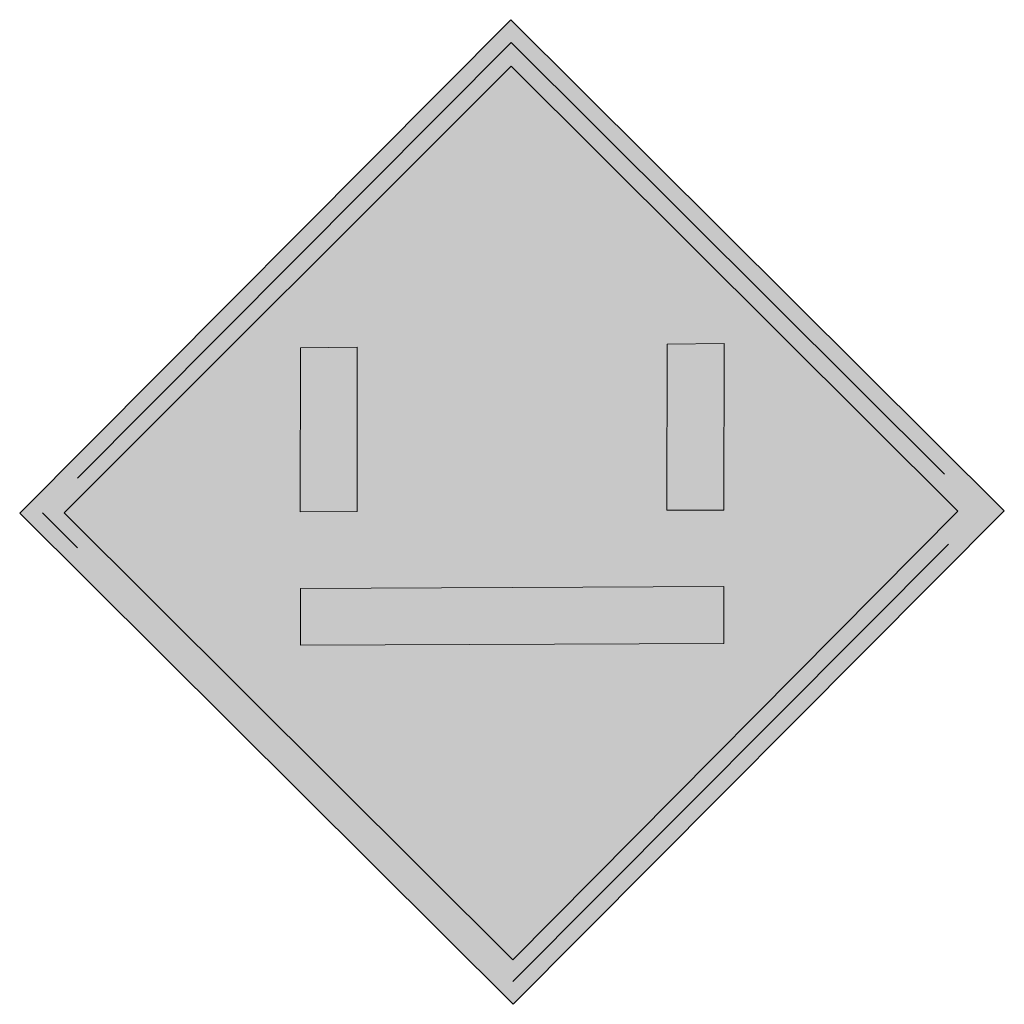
# Model space of a CAD drawing. Header units: metres. Extents: x -0.002 to 0.002, y -0.002 to 0.002.
import ezdxf

# ---------------------------------------------------------------- set-up
doc = ezdxf.new("R2010")
doc.units = ezdxf.units.M
doc.header["$MEASUREMENT"] = 0
doc.layers.get('0').update_dxf_attribs({"lineweight": 0})
doc.layers.add('SIG_BOStrab_St3_flf', color=7, linetype='Continuous', lineweight=0, true_color=0x108de0)
doc.layers.add('SIG_BOStrab_St3_sym', color=7, linetype='Continuous', lineweight=0)

msp = doc.modelspace()

# ---------------------------------------------------------------- hatches: boundary and pattern name
at = {"layer": 'SIG_BOStrab_St3_flf', "true_color": 0xffffff}
h = msp.add_hatch(color=7, dxfattribs=at)
h.dxf.hatch_style = 1
h.paths.add_polyline_path([(0, 0.0019957), (-0.0019956, -0.0000087), (0.0000087, -0.0020043), (0.0020043, 0)])
h.paths.add_polyline_path([(0.0000006, 0.001807), (0.0018157, -0.0000006), (0.0000081, -0.0018243), (-0.0018156, -0.0000081)], flags=16)
h.paths.add_polyline_path([(-0.0008545, 0.0006632), (-0.0006251, 0.0006654), (-0.000625, -0.0000027), (-0.0008559, -0.0000037)], flags=0)
h.paths.add_polyline_path([(-0.0008552, -0.0003148), (0.0008651, -0.0003073), (0.0008656, -0.0005382), (-0.0008547, -0.0005457)], flags=0)
h.paths.add_polyline_path([(0.000635, 0.0006777), (0.0008658, 0.0006799), (0.0008644, 0.0000038), (0.0006336, 0.0000028)], flags=0)
at = {"layer": 'SIG_BOStrab_St3_flf'}
h = msp.add_hatch(color=256, dxfattribs=at)
h.dxf.hatch_style = 1
h.paths.add_polyline_path([(-0.0018156, -0.0000081), (0.0000081, -0.0018243), (0.0018157, -0.0000006), (0.0000006, 0.001807)])
h.paths.add_polyline_path([(-0.0006251, 0.0006654), (-0.000625, -0.0000027), (-0.0008559, -0.0000037), (-0.0008545, 0.0006632)], flags=16)
h.paths.add_polyline_path([(0.000635, 0.0006777), (0.0008658, 0.0006799), (0.0008644, 0.0000038), (0.0006336, 0.0000028)], flags=16)
h.paths.add_polyline_path([(0.0008651, -0.0003073), (0.0008656, -0.0005382), (-0.0008547, -0.0005457), (-0.0008552, -0.0003148)], flags=16)
at = {"layer": 'SIG_BOStrab_St3_flf', "true_color": 0xffffff}
h = msp.add_hatch(color=7, dxfattribs=at)
h.dxf.hatch_style = 1
h.paths.add_polyline_path([(-0.0006251, 0.0006654), (-0.0008545, 0.0006632), (-0.0008559, -0.0000037), (-0.000625, -0.0000027)])
h.paths.add_polyline_path([(0.0008658, 0.0006799), (0.000635, 0.0006777), (0.0006336, 0.0000028), (0.0008644, 0.0000038)])
h.paths.add_polyline_path([(0.0008651, -0.0003073), (-0.0008552, -0.0003148), (-0.0008547, -0.0005457), (0.0008656, -0.0005382)])
at = {"layer": 'SIG_BOStrab_St3_sym'}
h = msp.add_hatch(color=256, dxfattribs=at)
h.dxf.hatch_style = 1
h.paths.add_polyline_path([(0.0000004, 0.0019028), (-0.0019028, -0.0000083), (0.0000083, -0.0019115), (0.0019115, -0.0000004)])
h.paths.add_polyline_path([(0.0000081, -0.0018243), (-0.0018156, -0.0000081), (0.0000006, 0.001807), (0.0018157, -0.0000006)], flags=16)

# ---------------------------------------------------------------- linework, layer by layer
msp.add_line((-0.0019028, -0.0000083), (-0.0017605, -0.0001499))
for p, q in [((-0.0019956, -0.0000087), (0, 0.0019957)), ((0, 0.0019957), (0.0020043, 0)), ((0.0000004, 0.0019028), (-0.0017614, 0.0001337)), ((0.0017615, 0.000149), (0.0000004, 0.0019028)), ((0.0000006, 0.001807), (-0.0018156, -0.0000081)), ((0.0018157, -0.0000006), (0.0000006, 0.001807)), ((-0.0008545, 0.0006632), (-0.0008559, -0.0000037)), ((-0.0008545, 0.0006632), (-0.0006251, 0.0006654)), ((-0.0006251, 0.0006654), (-0.000625, -0.0000027)), ((0.000635, 0.0006777), (0.0006336, 0.0000028)), ((0.000635, 0.0006777), (0.0008658, 0.0006799)), ((0.0008658, 0.0006799), (0.0008644, 0.0000038)), ((0.0020043, 0), (0.0000087, -0.0020043)), ((0.0006336, 0.0000028), (0.0008644, 0.0000038)), ((0.0000087, -0.0020043), (-0.0019956, -0.0000087)), ((-0.0018156, -0.0000081), (0.0000081, -0.0018243)), ((-0.0008559, -0.0000037), (-0.000625, -0.0000027)), ((0.0000081, -0.0018243), (0.0018157, -0.0000006)), ((0.0000083, -0.0019115), (0.0017778, -0.0001346)), ((-0.0008552, -0.0003148), (0.0008651, -0.0003073)), ((-0.0008552, -0.0003148), (-0.0008547, -0.0005457)), ((0.0008651, -0.0003073), (0.0008656, -0.0005382)), ((-0.0008547, -0.0005457), (0.0008656, -0.0005382))]:
    msp.add_line(p, q, dxfattribs=at)

doc.saveas('drawing.dxf')
